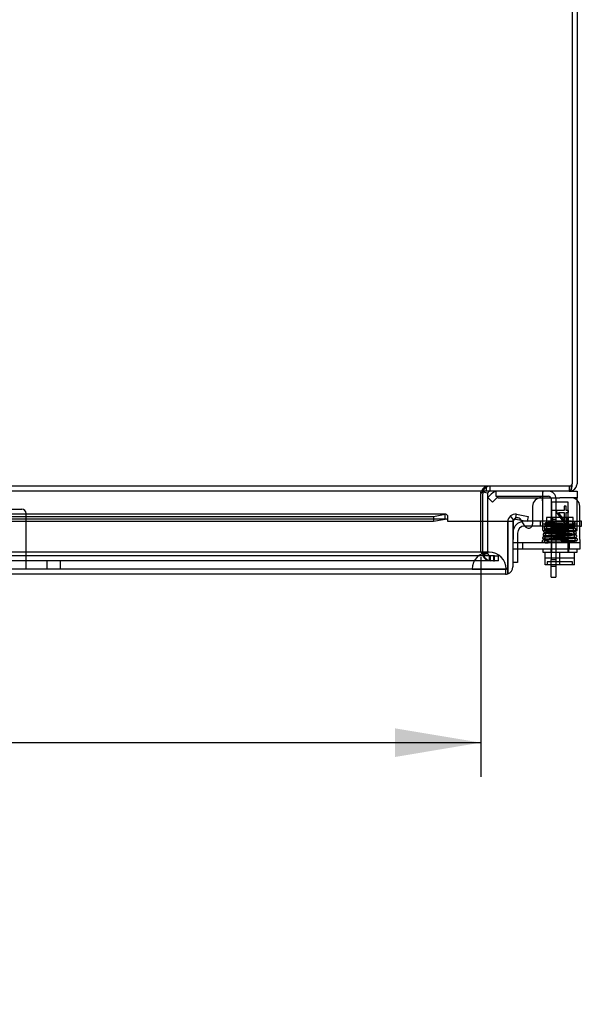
# Model space of a CAD drawing. Header units: inches. Extents: x 1 to 240, y -1 to 159.
# Tile 44 of 63: x 74 to 82, y 126 to 140. Entities that reach past the tile are written whole.
import ezdxf
from ezdxf.enums import TextEntityAlignment as Align
from ezdxf.lldxf.tags import DXFTag

# ---------------------------------------------------------------- set-up
doc = ezdxf.new("R2010")
doc.units = ezdxf.units.IN
doc.header["$MEASUREMENT"] = 0
for name, color, linetype in [('COM40153-1', 7, 'Continuous'), ('COM40153-2', 7, 'Continuous'), ('COM42667', 7, 'Continuous'), ('COM42780', 7, 'Continuous'), ('COM48588', 7, 'Continuous'), ('COM48600', 7, 'Continuous'), ('COM48614', 7, 'Continuous'), ('COM70220', 7, 'Continuous'), ('Default', 7, 'Continuous'), ('PKT99', 7, 'Continuous'), ('SCC19011', 7, 'Continuous'), ('SPR20265', 7, 'Continuous'), ('WAF25035', 7, 'Continuous')]:
    doc.layers.add(name, color=color, linetype=linetype)
doc.styles.add('SEACAD_Times_New_Roman', font='times.ttf')
tags = doc.linetypes.add('HIDDEN2', pattern=[0.1875, 0.125, -0.0625]).pattern_tags.tags
tags[6:7] = [DXFTag(74, 4), DXFTag(75, 0), DXFTag(340, '0'), DXFTag(46, 0.0), DXFTag(50, 0.0), DXFTag(44, 0.0), DXFTag(45, 0.0)]
tags[4:5] = [DXFTag(74, 4), DXFTag(75, 0), DXFTag(340, '0'), DXFTag(46, 0.0), DXFTag(50, 0.0), DXFTag(44, 0.0), DXFTag(45, 0.0)]
doc.dimstyles.new('HAMMOND_(STH_-_240x160)', dxfattribs={"dimtxt": 1, "dimasz": 1.25, "dimexe": 0.5, "dimexo": 0.5, "dimgap": 0.25, "dimtad": 0, "dimtih": 1, "dimtoh": 1, "dimlfac": 0.125, "dimzin": 0, "dimdsep": 46, "dimtxsty": 'SEACAD_Times_New_Roman', "dimblk1": '_SE_FILLED', "dimblk2": '_SE_FILLED', "dimsah": 1, "dimcen": 0.5, "dimadec": 0, "dimazin": 0, "dimtfac": 0.8, "dimtofl": 0, "dimtmove": 0, "dimatfit": 3, "dimfxl": 1, "dimtolj": 1, "dimtzin": 0, "dimarcsym": 0})

# ---------------------------------------------------------------- blocks, each defined once
blk = doc.blocks.new('SE7')
at = {"layer": 'COM40153-1', "color": 7, "linetype": 'Continuous'}
for p, q in [((80.887, 133.411), (80.887, 133.407)), ((81.69, 132.161), (81.69, 132.34)), ((81.762, 132.34), (81.762, 132.161)), ((81.69, 132.161), (81.762, 132.161))]:
    blk.add_line(p, q, dxfattribs=at)
at = {"layer": 'COM40153-1', "color": 7, "linetype": 'HIDDEN2'}
for p, q in [((80.887, 133.407), (80.887, 133.339)), ((80.887, 133.339), (81.654, 133.339)), ((81.69, 133.303), (81.69, 132.415)), ((81.762, 133.303), (81.762, 132.415)), ((81.762, 133.13), (81.69, 133.13)), ((81.69, 133.005), (81.762, 133.005)), ((81.69, 132.415), (81.762, 132.415)), ((81.69, 132.34), (81.69, 132.415)), ((81.762, 132.415), (81.762, 132.34)), ((81.69, 132.318), (81.762, 132.318))]:
    blk.add_line(p, q, dxfattribs=at)
for radius in [0.108, 0.036]:
    blk.add_arc((81.654, 133.303), radius, 0, 90, dxfattribs=at)
at = {"layer": 'COM40153-2', "color": 7, "linetype": 'Continuous'}
for p, q in [((81.421, 132.974), (81.307, 132.974)), ((81.415, 132.904), (81.308, 132.904)), ((82.132, 132.974), (82.108, 132.974)), ((82.108, 132.904), (82.132, 132.904)), ((82.132, 132.904), (82.132, 132.974)), ((81.202, 132.566), (81.202, 132.374)), ((81.202, 132.374), (81.132, 132.374))]:
    blk.add_line(p, q, dxfattribs=at)
at = {"layer": 'COM40153-2', "color": 7, "linetype": 'HIDDEN2'}
for p, q in [((81.308, 132.904), (81.307, 132.904)), ((81.655, 132.904), (81.415, 132.904)), ((81.655, 132.974), (81.421, 132.974)), ((81.538, 132.904), (81.538, 132.974)), ((81.655, 132.904), (81.655, 132.974)), ((81.989, 132.974), (81.655, 132.974)), ((81.655, 132.904), (81.989, 132.904)), ((81.913, 132.904), (81.913, 132.974)), ((81.989, 132.974), (82.102, 132.974)), ((82.102, 132.904), (81.989, 132.904)), ((82.108, 132.974), (82.102, 132.974)), ((82.102, 132.904), (82.108, 132.904)), ((81.202, 132.799), (81.202, 132.566))]:
    blk.add_line(p, q, dxfattribs=at)
at = {"layer": 'COM40153-2', "color": 7, "linetype": 'Continuous'}
for start, end in [(164.9532, 180), (90, 103.4198)]:
    blk.add_arc((81.307, 132.799), 0.175, start, end, dxfattribs=at)
at = {"layer": 'COM40153-2', "color": 7, "linetype": 'HIDDEN2'}
for radius, start, end in [(0.175, 103.4198, 164.9532), (0.105, 90, 180)]:
    blk.add_arc((81.307, 132.799), radius, start, end, dxfattribs=at)
at = {"layer": 'COM42667', "color": 7, "linetype": 'Continuous'}
for p, q in [((81.421, 133.191), (81.421, 132.932)), ((82.108, 132.709), (82.108, 133.191)), ((81.311, 132.899), (81.253, 132.99)), ((81.138, 132.964), (81.138, 132.709)), ((81.138, 132.566), (81.138, 132.709)), ((82.108, 132.709), (82.108, 132.566)), ((82.108, 132.566), (81.138, 132.566))]:
    blk.add_line(p, q, dxfattribs=at)
at = {"layer": 'COM42667', "color": 7, "linetype": 'HIDDEN2'}
for p, q in [((81.88, 133.131), (81.771, 133.131)), ((81.771, 133.131), (81.771, 133.103)), ((81.911, 133.191), (81.88, 133.191)), ((81.88, 133.191), (81.88, 133.131)), ((81.911, 133.131), (81.911, 133.191)), ((81.944, 133.131), (81.911, 133.131)), ((81.944, 133.103), (81.944, 133.131)), ((81.253, 132.99), (81.248, 132.997)), ((81.771, 133.103), (81.886, 132.941)), ((81.88, 132.991), (81.801, 133.103)), ((81.801, 133.103), (81.88, 133.103)), ((81.88, 133.103), (81.88, 132.991)), ((81.911, 132.941), (81.911, 133.103)), ((81.911, 133.103), (81.944, 133.103)), ((81.886, 132.941), (81.911, 132.941)), ((82.108, 132.661), (81.138, 132.661)), ((81.272, 132.661), (81.272, 132.566)), ((81.959, 132.566), (81.959, 132.661))]:
    blk.add_line(p, q, dxfattribs=at)
at = {"layer": 'COM42667', "color": 7, "linetype": 'Continuous'}
for centre, radius, start, end in [((81.546, 133.191), 0.125, 90, 180), ((81.983, 133.191), 0.125, 0, 90), ((81.198, 132.964), 0.06, 148.6816, 180), ((81.361, 132.932), 0.06, 212.8455, 0)]:
    blk.add_arc(centre, radius, start, end, dxfattribs=at)
at = {"layer": 'COM42667', "color": 7, "linetype": 'HIDDEN2'}
blk.add_arc((81.198, 132.964), 0.06, 32.8455, 148.6816, dxfattribs=at)
at = {"layer": 'COM42780', "color": 7, "linetype": 'Continuous'}
for p, q in [((80.769, 133.319), (80.819, 133.369)), ((80.769, 133.319), (80.836, 133.252)), ((80.836, 133.252), (80.886, 133.302)), ((80.92, 133.316), (81.819, 133.316)), ((82.069, 133.316), (81.819, 133.316)), ((81.963, 133.411), (82.069, 133.411)), ((82.069, 133.411), (82.069, 133.316)), ((82.069, 133.282), (82.069, 133.316))]:
    blk.add_line(p, q, dxfattribs=at)
at = {"layer": 'COM42780', "color": 7, "linetype": 'HIDDEN2'}
for p, q in [((80.954, 133.317), (80.954, 133.316)), ((80.954, 133.317), (81.014, 133.317)), ((81.014, 133.317), (81.014, 133.316)), ((81.014, 133.317), (81.042, 133.317)), ((81.042, 133.317), (81.042, 133.316)), ((81.042, 133.317), (81.204, 133.317)), ((81.155, 133.317), (81.155, 133.316)), ((81.204, 133.317), (81.204, 133.316)), ((81.569, 132.926), (81.569, 133.396)), ((82.069, 133.269), (82.069, 133.282)), ((82.069, 132.98), (82.069, 133.269)), ((82.014, 133.029), (81.624, 133.029)), ((81.624, 133.029), (81.624, 132.934)), ((81.694, 132.839), (81.694, 133.029)), ((81.712, 133.029), (81.712, 132.839)), ((81.925, 132.839), (81.925, 133.029)), ((81.944, 132.839), (81.944, 133.029)), ((82.014, 132.934), (82.014, 133.029)), ((81.569, 132.926), (81.568, 132.98)), ((81.569, 132.934), (82.069, 132.934)), ((81.569, 132.839), (81.569, 132.926)), ((82.069, 132.839), (82.069, 132.98)), ((81.569, 132.839), (82.069, 132.839))]:
    blk.add_line(p, q, dxfattribs=at)
at = {"layer": 'COM42780', "color": 7, "linetype": 'Continuous'}
for radius in [0.143, 0.048]:
    blk.add_arc((80.92, 133.268), radius, 90, 135, dxfattribs=at)
at = {"layer": 'COM42780', "color": 7, "linetype": 'HIDDEN2'}
blk.add_ellipse((81.319, 132.311), major_axis=(0, 14.322), ratio=0.017455, start_param=-1.524085, end_param=-1.503851, dxfattribs=at)
for points, knots in [([(81.56, 133.411), (81.563, 133.411), (81.565, 133.41), (81.568, 133.405), (81.569, 133.401), (81.569, 133.396)], [0, 0, 0, 0, 0.5, 0.5, 1, 1, 1, 1]), ([(81.568, 133.269), (81.568, 133.275), (81.568, 133.282), (81.568, 133.293), (81.567, 133.298), (81.566, 133.307), (81.565, 133.311), (81.563, 133.315), (81.562, 133.316), (81.56, 133.316)], [0, 0, 0, 0, 0.25, 0.25, 0.5, 0.5, 0.75, 0.75, 1, 1, 1, 1])]:
    blk.add_open_spline(points, degree=3, knots=knots, dxfattribs=at)
at = {"layer": 'COM48588', "color": 7, "linetype": 'Continuous'}
for p, q in [((81.997, 149.303), (81.997, 133.519)), ((81.997, 133.504), (81.997, 133.519)), ((81.955, 133.411), (71.14, 133.411)), ((80.667, 133.383), (80.667, 133.375)), ((80.667, 132.968), (80.667, 133.375)), ((81.955, 133.411), (81.966, 133.413))]:
    blk.add_line(p, q, dxfattribs=at)
at = {"layer": 'COM48588', "color": 7, "linetype": 'HIDDEN2'}
for p, q in [((81.955, 133.483), (58.183, 133.483)), ((80.749, 133.411), (80.749, 133.483)), ((81.955, 133.483), (81.966, 133.484)), ((81.955, 133.483), (81.955, 133.411)), ((80.667, 133.383), (80.667, 133.397)), ((80.667, 132.523), (80.667, 132.968)), ((80.852, 132.47), (59.286, 132.47)), ((80.686, 132.506), (80.667, 132.523)), ((80.789, 132.47), (80.789, 132.398)), ((80.852, 132.47), (80.852, 132.398)), ((80.867, 132.47), (80.852, 132.47)), ((80.867, 132.398), (80.867, 132.47)), ((80.852, 132.398), (59.286, 132.398)), ((80.852, 132.398), (80.867, 132.398))]:
    blk.add_line(p, q, dxfattribs=at)
at = {"layer": 'COM48588', "color": 7, "linetype": 'Continuous'}
blk.add_arc((80.759, 133.25), 0.161, 93.5149, 124.8526, dxfattribs=at)
at = {"layer": 'COM48588', "color": 7, "linetype": 'HIDDEN2'}
blk.add_arc((80.806, 132.686), 0.216, 236.116, 265.4909, dxfattribs=at)
for points in [[(80.749, 133.483), (80.742, 133.483), (80.735, 133.481), (80.721, 133.473), (80.715, 133.467), (80.701, 133.451), (80.694, 133.442), (80.68, 133.421), (80.673, 133.409), (80.667, 133.397)], [(80.789, 132.398), (80.781, 132.398), (80.772, 132.401), (80.755, 132.412), (80.746, 132.42), (80.729, 132.44), (80.72, 132.452), (80.703, 132.478), (80.695, 132.492), (80.686, 132.506)]]:
    blk.add_open_spline(points, degree=3, knots=[0, 0, 0, 0, 0.25, 0.25, 0.5, 0.5, 0.75, 0.75, 1, 1, 1, 1], dxfattribs=at)
at = {"layer": 'COM48588', "color": 7, "linetype": 'Continuous'}
blk.add_open_spline([(81.966, 133.413), (81.967, 133.414), (81.969, 133.414), (81.972, 133.416), (81.975, 133.418), (81.978, 133.421), (81.98, 133.424), (81.983, 133.427), (81.985, 133.431), (81.987, 133.436), (81.989, 133.443), (81.992, 133.453), (81.995, 133.467), (81.996, 133.48), (81.997, 133.492), (81.997, 133.5), (81.997, 133.504)], degree=3, knots=[0, 0, 0, 0, 0.048137, 0.097445, 0.147884, 0.199412, 0.251983, 0.305542, 0.36003, 0.415381, 0.47153, 0.600293, 0.731869, 0.82077, 0.910242, 1, 1, 1, 1], dxfattribs=at)
at = {"layer": 'COM48600', "color": 7, "linetype": 'HIDDEN2'}
for p, q in [((80.156, 133.004), (59.919, 133.004)), ((81.024, 132.273), (59.052, 132.273)), ((81.024, 132.273), (81.024, 132.201))]:
    blk.add_line(p, q, dxfattribs=at)
at = {"layer": 'COM48600', "color": 7, "linetype": 'Continuous'}
for p, q in [((80.156, 133.076), (70.657, 133.076)), ((70.657, 133.045), (79.976, 133.045)), ((79.976, 133.045), (80.149, 133.075)), ((79.976, 133.045), (79.976, 132.974)), ((79.976, 132.974), (80.149, 133.004)), ((80.149, 133.004), (80.149, 133.075)), ((80.185, 132.996), (80.185, 133.051)), ((80.185, 132.968), (80.185, 132.996)), ((81.144, 132.996), (81.098, 133.051)), ((81.174, 133.004), (81.186, 133.075)), ((81.174, 133.004), (81.344, 132.974)), ((81.186, 133.075), (81.356, 133.045)), ((81.356, 133.045), (81.344, 132.974)), ((70.657, 132.974), (79.976, 132.974)), ((81.06, 132.968), (80.185, 132.968)), ((81.06, 132.309), (81.06, 132.968)), ((81.132, 132.968), (81.06, 132.968)), ((81.06, 132.968), (81.06, 132.309)), ((81.132, 132.968), (81.132, 132.309)), ((81.06, 132.309), (81.06, 132.207)), ((81.06, 132.207), (81.06, 132.309)), ((81.024, 132.201), (59.052, 132.201))]:
    blk.add_line(p, q, dxfattribs=at)
for centre, radius, start, end in [((80.156, 132.951), 0.0534, 57.5781, 97.3735), ((81.168, 132.968), 0.108, 130, 180), ((81.168, 132.968), 0.108, 80.0001, 129.9999), ((81.168, 132.968), 0.036, 130, 180), ((81.168, 132.968), 0.036, 80, 130), ((81.024, 132.309), 0.108, 289.4712, 0), ((81.024, 132.309), 0.108, 270, 289.4712)]:
    blk.add_arc(centre, radius, start, end, dxfattribs=at)
at = {"layer": 'COM48600', "color": 7, "linetype": 'HIDDEN2'}
for centre, radius, start, end in [((80.156, 132.951), 0.0534, 89.7664, 97.3735), ((81.024, 132.309), 0.036, 270, 0)]:
    blk.add_arc(centre, radius, start, end, dxfattribs=at)
blk.add_ellipse((81.024, 132.309), major_axis=(0, 0.036), ratio=0.997813, start_param=3.141593, end_param=4.712389, dxfattribs=at)
at = {"layer": 'COM48600', "color": 7, "linetype": 'Continuous'}
blk.add_ellipse((81.024, 132.309), major_axis=(0, 0.108), ratio=0.997813, start_param=3.141593, end_param=3.48143, dxfattribs=at)
blk.add_open_spline([(80.185, 133.051), (80.179, 133.061), (80.173, 133.069), (80.161, 133.077), (80.155, 133.077), (80.149, 133.075)], degree=3, knots=[0, 0, 0, 0, 0.5, 0.5, 1, 1, 1, 1], dxfattribs=at)
at = {"layer": 'COM48614', "color": 7, "linetype": 'Continuous'}
for p, q in [((82.069, 149.339), (82.069, 133.519)), ((80.694, 132.968), (80.694, 133.375)), ((80.766, 133.383), (80.696, 133.398)), ((80.766, 133.375), (80.766, 132.968)), ((81.961, 133.411), (81.955, 133.411)), ((81.981, 133.413), (81.961, 133.411))]:
    blk.add_line(p, q, dxfattribs=at)
at = {"layer": 'COM48614', "color": 7, "linetype": 'HIDDEN2'}
for p, q in [((80.802, 133.411), (80.802, 133.483)), ((81.955, 133.483), (81.961, 133.483)), ((81.967, 133.484), (81.961, 133.483)), ((81.961, 133.483), (81.961, 133.411)), ((80.694, 132.508), (80.694, 132.968)), ((80.766, 132.968), (80.766, 132.508)), ((80.694, 132.506), (80.694, 132.508)), ((80.694, 132.508), (80.766, 132.508)), ((80.766, 132.506), (80.694, 132.506)), ((80.766, 132.508), (80.766, 132.506)), ((80.802, 132.47), (80.802, 132.398)), ((80.867, 132.47), (80.869, 132.47)), ((80.869, 132.47), (80.924, 132.47)), ((80.924, 132.398), (80.924, 132.47)), ((80.869, 132.398), (80.867, 132.398)), ((80.924, 132.398), (80.869, 132.398))]:
    blk.add_line(p, q, dxfattribs=at)
for centre, radius, start, end in [((80.802, 133.375), 0.108, 90, 160.2374), ((81.961, 133.519), 0.036, 280.7852, 334.3056), ((81.961, 133.519), 0.036, 352.0879, 0), ((80.802, 132.506), 0.108, 180, 270), ((80.802, 132.506), 0.036, 180, 270)]:
    blk.add_arc(centre, radius, start, end, dxfattribs=at)
at = {"layer": 'COM48614', "color": 7, "linetype": 'Continuous'}
for centre, radius, start, end in [((81.961, 133.519), 0.108, 280.7852, 352.0879), ((81.961, 133.519), 0.036, 334.3056, 352.0879), ((81.961, 133.519), 0.108, 352.0879, 0), ((80.802, 133.375), 0.108, 168.1319, 180), ((80.802, 133.375), 0.108, 160.2374, 168.1319), ((80.802, 133.375), 0.036, 90.0001, 168.1318), ((80.802, 133.375), 0.036, 168.1319, 180)]:
    blk.add_arc(centre, radius, start, end, dxfattribs=at)
at = {"layer": 'COM70220', "color": 7, "linetype": 'HIDDEN2'}
for p, q in [((80.538, 132.523), (59.6, 132.523)), ((80.788, 132.523), (80.538, 132.523)), ((80.538, 132.277), (59.6, 132.277)), ((80.538, 132.275), (59.6, 132.275)), ((80.538, 132.274), (59.6, 132.274)), ((80.788, 132.277), (80.538, 132.277)), ((81.037, 132.275), (80.538, 132.275)), ((81.037, 132.274), (80.538, 132.274)), ((80.539, 132.275), (80.788, 132.277)), ((80.539, 132.274), (80.539, 132.275)), ((80.788, 132.277), (81.037, 132.275)), ((81.038, 132.273), (81.024, 132.273)), ((81.037, 132.275), (81.037, 132.274))]:
    blk.add_line(p, q, dxfattribs=at)
blk.add_arc((80.788, 132.273), 0.25, 0, 180, dxfattribs=at)
at = {"layer": 'PKT99', "color": 7, "linetype": 'HIDDEN2'}
for p, q in [((64.596, 133.148), (73.976, 133.148)), ((74.036, 132.398), (74.036, 133.088)), ((74.036, 132.273), (74.036, 132.398)), ((74.344, 132.273), (74.344, 132.398)), ((74.536, 132.398), (74.536, 132.273))]:
    blk.add_line(p, q, dxfattribs=at)
blk.add_arc((73.976, 133.088), 0.06, 0, 90, dxfattribs=at)
at = {"layer": 'SCC19011', "color": 7, "linetype": 'HIDDEN2'}
for p, q in [((81.941, 133.253), (81.697, 133.253)), ((81.697, 133.253), (81.697, 132.521)), ((81.941, 132.521), (81.941, 133.253)), ((82.034, 132.435), (81.604, 132.435)), ((81.634, 132.38), (81.634, 132.35)), ((82.003, 132.38), (81.634, 132.38)), ((82.003, 132.35), (82.003, 132.38))]:
    blk.add_line(p, q, dxfattribs=at)
at = {"layer": 'SCC19011', "color": 7, "linetype": 'Continuous'}
for p, q in [((81.604, 132.34), (81.604, 132.521)), ((81.819, 132.34), (81.819, 132.521)), ((82.034, 132.34), (82.034, 132.521)), ((81.819, 132.34), (81.604, 132.34)), ((82.034, 132.34), (81.819, 132.34))]:
    blk.add_line(p, q, dxfattribs=at)
at = {"layer": 'SCC19011', "color": 7, "linetype": 'HIDDEN2'}
for points in [[(81.634, 132.35), (81.634, 132.347), (81.633, 132.345), (81.629, 132.341), (81.627, 132.34), (81.624, 132.34)], [(82.013, 132.34), (82.011, 132.34), (82.008, 132.341), (82.004, 132.345), (82.003, 132.347), (82.003, 132.35)]]:
    blk.add_open_spline(points, degree=3, knots=[0, 0, 0, 0, 0.5, 0.5, 1, 1, 1, 1], dxfattribs=at)
at = {"layer": 'SPR20265', "color": 7, "linetype": 'HIDDEN2'}
blk.add_circle((82.019, 132.956), 0.0175, dxfattribs=at)
blk.add_ellipse((81.646, 132.675), major_axis=(0, -0.0175), ratio=0.707107, dxfattribs=at)
for points, knots in [([(82.031, 132.872), (82.026, 132.871), (82.017, 132.87), (81.981, 132.867), (81.937, 132.865), (81.887, 132.863), (81.837, 132.861), (81.777, 132.859), (81.713, 132.857), (81.658, 132.854), (81.621, 132.852), (81.603, 132.85), (81.593, 132.848), (81.585, 132.843), (81.582, 132.835), (81.581, 132.829), (81.583, 132.822), (81.588, 132.816), (81.594, 132.813), (81.607, 132.811), (81.635, 132.809), (81.675, 132.806), (81.719, 132.805), (81.774, 132.802), (81.838, 132.8), (81.907, 132.798), (81.971, 132.795), (82.023, 132.792), (82.034, 132.79), (82.04, 132.789)], [0, 0, 0, 0, 0.049068, 0.095315, 0.138712, 0.179209, 0.216805, 0.251463, 0.311593, 0.361349, 0.405274, 0.443911, 0.460965, 0.476355, 0.483666, 0.490023, 0.499156, 0.505578, 0.516093, 0.551582, 0.606034, 0.63996, 0.678268, 0.720962, 0.768003, 0.81943, 0.875228, 0.935415, 1, 1, 1, 1]), ([(81.609, 132.899), (81.605, 132.899), (81.6, 132.898), (81.593, 132.892), (81.589, 132.885), (81.589, 132.878), (81.592, 132.871), (81.596, 132.866), (81.602, 132.863), (81.605, 132.863), (81.607, 132.863)], [0, 0, 0, 0, 0.159811, 0.317961, 0.462729, 0.589122, 0.709493, 0.821101, 0.918775, 1, 1, 1, 1]), ([(81.615, 132.948), (81.614, 132.948), (81.613, 132.948), (81.61, 132.947), (81.607, 132.946), (81.605, 132.945), (81.602, 132.942), (81.6, 132.94), (81.599, 132.937), (81.598, 132.932), (81.598, 132.926), (81.602, 132.919), (81.611, 132.913), (81.617, 132.912), (81.621, 132.911)], [0, 0, 0, 0, 0.03766, 0.074985, 0.113343, 0.153894, 0.197472, 0.244568, 0.295414, 0.35009, 0.473116, 0.626338, 0.805115, 1, 1, 1, 1]), ([(81.616, 132.912), (81.622, 132.911), (81.632, 132.91), (81.667, 132.907), (81.71, 132.905), (81.757, 132.903), (81.804, 132.901), (81.86, 132.899), (81.919, 132.897), (81.971, 132.894), (82.002, 132.892), (82.013, 132.892), (82.016, 132.891), (82.013, 132.894), (82.011, 132.897), (82.009, 132.902), (82.009, 132.908), (82.01, 132.913), (82.013, 132.917), (82.015, 132.919), (82.017, 132.921), (82.009, 132.919), (81.983, 132.918), (81.945, 132.916), (81.903, 132.914), (81.85, 132.912), (81.79, 132.91), (81.725, 132.907), (81.666, 132.905), (81.619, 132.902), (81.61, 132.9), (81.605, 132.899)], [0, 0, 0, 0, 0.048984, 0.095137, 0.138456, 0.178909, 0.216515, 0.251261, 0.311845, 0.361996, 0.406026, 0.44434, 0.460911, 0.467998, 0.474468, 0.480525, 0.485886, 0.49386, 0.496611, 0.500042, 0.510275, 0.545976, 0.601603, 0.636009, 0.674757, 0.717892, 0.765409, 0.81736, 0.873758, 0.934631, 1, 1, 1, 1]), ([(81.607, 132.898), (81.609, 132.898), (81.611, 132.898), (81.615, 132.896), (81.618, 132.894), (81.622, 132.89), (81.625, 132.884), (81.625, 132.878), (81.622, 132.871), (81.618, 132.867), (81.613, 132.864), (81.61, 132.864), (81.609, 132.864)], [0, 0, 0, 0, 0.067072, 0.136537, 0.206748, 0.275983, 0.405419, 0.522779, 0.643733, 0.765986, 0.885184, 1, 1, 1, 1]), ([(81.609, 132.864), (81.611, 132.865), (81.617, 132.866), (81.646, 132.868), (81.685, 132.87), (81.73, 132.872), (81.777, 132.874), (81.834, 132.876), (81.896, 132.879), (81.953, 132.881), (81.993, 132.883), (82.017, 132.886), (82.035, 132.888), (82.045, 132.903), (82.043, 132.915), (82.032, 132.924), (82.022, 132.925), (81.999, 132.927), (81.967, 132.929), (81.93, 132.931), (81.882, 132.933), (81.823, 132.936), (81.759, 132.938), (81.695, 132.941), (81.652, 132.943), (81.628, 132.945), (81.622, 132.946), (81.619, 132.947)], [0, 0, 0, 0, 0.049782, 0.09663, 0.140505, 0.181434, 0.219402, 0.254398, 0.315245, 0.365416, 0.409533, 0.448284, 0.484702, 0.504781, 0.519147, 0.536839, 0.568759, 0.617508, 0.649039, 0.68532, 0.726274, 0.771867, 0.822063, 0.876779, 0.936017, 0.967447, 1, 1, 1, 1]), ([(82.032, 132.875), (82.032, 132.875), (82.026, 132.876), (82.002, 132.878), (81.952, 132.881), (81.901, 132.883), (81.858, 132.884), (81.814, 132.886), (81.768, 132.888), (81.725, 132.889), (81.685, 132.891), (81.651, 132.893), (81.626, 132.895), (81.611, 132.897), (81.61, 132.898), (81.609, 132.898)], [0.1049658, 0.1049658, 0.1049658, 0.1049658, 0.1088544, 0.2222673, 0.34026, 0.4012266, 0.4633374, 0.5265751, 0.5909137, 0.6563614, 0.7229343, 0.7905764, 0.8592997, 0.9291279, 1, 1, 1, 1]), ([(82.043, 132.824), (82.039, 132.825), (82.032, 132.826), (81.999, 132.828), (81.958, 132.83), (81.91, 132.832), (81.861, 132.834), (81.801, 132.836), (81.736, 132.839), (81.676, 132.841), (81.637, 132.843), (81.619, 132.845), (81.61, 132.845), (81.613, 132.844), (81.618, 132.834), (81.616, 132.824), (81.612, 132.818), (81.609, 132.816), (81.615, 132.817), (81.637, 132.818), (81.672, 132.82), (81.712, 132.822), (81.763, 132.824), (81.825, 132.826), (81.892, 132.829), (81.958, 132.831), (82.002, 132.834), (82.026, 132.836), (82.031, 132.837), (82.034, 132.837)], [0, 0, 0, 0, 0.049831, 0.096705, 0.140608, 0.181586, 0.219657, 0.254821, 0.316269, 0.367054, 0.411618, 0.450688, 0.468179, 0.484895, 0.501628, 0.513746, 0.520752, 0.530349, 0.562469, 0.612765, 0.644956, 0.681812, 0.723299, 0.769411, 0.820148, 0.875443, 0.935318, 0.96709, 1, 1, 1, 1]), ([(81.999, 132.964), (81.997, 132.966), (81.992, 132.969), (81.971, 132.967), (81.931, 132.966), (81.873, 132.963), (81.81, 132.96), (81.754, 132.958), (81.708, 132.956), (81.665, 132.954), (81.631, 132.952), (81.613, 132.949), (81.611, 132.948), (81.612, 132.948)], [0.0809977, 0.0809977, 0.0809977, 0.0809977, 0.1311889, 0.2024612, 0.2819278, 0.3765527, 0.4921933, 0.5600215, 0.6344076, 0.7154739, 0.8033669, 0.8981337, 0.9583746, 0.9583746, 0.9583746, 0.9583746]), ([(81.621, 132.946), (81.621, 132.946), (81.623, 132.946), (81.627, 132.944), (81.631, 132.94), (81.633, 132.934), (81.633, 132.928), (81.631, 132.923), (81.629, 132.92), (81.626, 132.917), (81.623, 132.915), (81.619, 132.913), (81.617, 132.913), (81.615, 132.913)], [0, 0, 0, 0, 0.162855, 0.308329, 0.439048, 0.555518, 0.659163, 0.712922, 0.769029, 0.82693, 0.885551, 0.943608, 1, 1, 1, 1]), ([(81.616, 132.861), (81.623, 132.86), (81.651, 132.858), (81.704, 132.855), (81.757, 132.853), (81.8, 132.851), (81.845, 132.85), (81.889, 132.848), (81.931, 132.846), (81.969, 132.845), (81.999, 132.843), (82.021, 132.841), (82.028, 132.84), (82.03, 132.839)], [0.1068867, 0.1068867, 0.1068867, 0.1068867, 0.2188493, 0.3358957, 0.3966045, 0.4585844, 0.5218472, 0.5863917, 0.6521763, 0.719229, 0.7875614, 0.857116, 0.9279243, 0.9279243, 0.9279243, 0.9279243]), ([(81.62, 132.914), (81.619, 132.914), (81.62, 132.915), (81.637, 132.917), (81.671, 132.919), (81.714, 132.922), (81.76, 132.923), (81.817, 132.926), (81.88, 132.928), (81.937, 132.931), (81.979, 132.933), (82.007, 132.936), (82.032, 132.945), (82.035, 132.953), (82.036, 132.958)], [0.0490683, 0.0490683, 0.0490683, 0.0490683, 0.0990796, 0.1918961, 0.2784432, 0.3585509, 0.432178, 0.4992835, 0.6130609, 0.7062239, 0.7838725, 0.8582405, 0.9191557, 1, 1, 1, 1]), ([(82.034, 132.838), (82.033, 132.838), (82.032, 132.838), (82.029, 132.839), (82.026, 132.84), (82.024, 132.841), (82.021, 132.844), (82.018, 132.847), (82.016, 132.852), (82.016, 132.859), (82.019, 132.866), (82.024, 132.871), (82.028, 132.872), (82.03, 132.872)], [0, 0, 0, 0, 0.038509, 0.078114, 0.119898, 0.164481, 0.21204, 0.262415, 0.369764, 0.488173, 0.633368, 0.805352, 1, 1, 1, 1]), ([(82.03, 132.837), (82.033, 132.837), (82.039, 132.838), (82.046, 132.843), (82.051, 132.85), (82.051, 132.856), (82.051, 132.86), (82.05, 132.864), (82.048, 132.867), (82.045, 132.869), (82.043, 132.871), (82.04, 132.872), (82.037, 132.873), (82.035, 132.873), (82.034, 132.873)], [0, 0, 0, 0, 0.179696, 0.347726, 0.496425, 0.619744, 0.675627, 0.729219, 0.780424, 0.829098, 0.875163, 0.918716, 0.960114, 1, 1, 1, 1]), ([(82.056, 132.723), (82.051, 132.722), (82.041, 132.72), (81.988, 132.717), (81.923, 132.714), (81.853, 132.712), (81.788, 132.71), (81.717, 132.707), (81.65, 132.705), (81.598, 132.701), (81.579, 132.702), (81.562, 132.692), (81.558, 132.683), (81.558, 132.675), (81.573, 132.666), (81.606, 132.66), (81.63, 132.658), (81.646, 132.657)], [0, 0, 0, 0, 0.097208, 0.187297, 0.27007, 0.34551, 0.413492, 0.473951, 0.574504, 0.65979, 0.730517, 0.758347, 0.776594, 0.80387, 0.885366, 0.938929, 1, 1, 1, 1]), ([(81.587, 132.75), (81.584, 132.749), (81.578, 132.748), (81.57, 132.743), (81.567, 132.735), (81.566, 132.728), (81.568, 132.723), (81.571, 132.719), (81.573, 132.717), (81.576, 132.715), (81.578, 132.714), (81.581, 132.714), (81.583, 132.714), (81.584, 132.713)], [0, 0, 0, 0, 0.188415, 0.363228, 0.51473, 0.638547, 0.747394, 0.797104, 0.843325, 0.886161, 0.926011, 0.96361, 1, 1, 1, 1]), ([(81.591, 132.798), (81.59, 132.798), (81.587, 132.798), (81.583, 132.796), (81.58, 132.794), (81.577, 132.791), (81.575, 132.788), (81.574, 132.783), (81.574, 132.777), (81.577, 132.77), (81.582, 132.765), (81.588, 132.763), (81.592, 132.762), (81.594, 132.762)], [0, 0, 0, 0, 0.057064, 0.117028, 0.178564, 0.240253, 0.300887, 0.359706, 0.473677, 0.597633, 0.728878, 0.863282, 1, 1, 1, 1]), ([(81.591, 132.763), (81.595, 132.762), (81.603, 132.76), (81.638, 132.758), (81.683, 132.756), (81.733, 132.754), (81.785, 132.752), (81.847, 132.75), (81.915, 132.747), (81.976, 132.745), (82.015, 132.743), (82.032, 132.742), (82.039, 132.741), (82.035, 132.744), (82.031, 132.755), (82.034, 132.764), (82.038, 132.769), (82.04, 132.77), (82.032, 132.77), (82.006, 132.768), (81.967, 132.766), (81.923, 132.764), (81.867, 132.762), (81.801, 132.76), (81.73, 132.758), (81.661, 132.755), (81.605, 132.752), (81.591, 132.75), (81.584, 132.749)], [0, 0, 0, 0, 0.049121, 0.095404, 0.138843, 0.179413, 0.217132, 0.251985, 0.312777, 0.363124, 0.407421, 0.446147, 0.463416, 0.479746, 0.495257, 0.505248, 0.511572, 0.521629, 0.555387, 0.607756, 0.640773, 0.678319, 0.720435, 0.767108, 0.818395, 0.87429, 0.934824, 1, 1, 1, 1]), ([(81.584, 132.748), (81.585, 132.748), (81.588, 132.748), (81.592, 132.747), (81.595, 132.744), (81.598, 132.741), (81.6, 132.738), (81.601, 132.733), (81.601, 132.728), (81.599, 132.722), (81.595, 132.717), (81.59, 132.715), (81.589, 132.715), (81.587, 132.715)], [0, 0, 0, 0, 0.057828, 0.117981, 0.179096, 0.239678, 0.298465, 0.35472, 0.462169, 0.58034, 0.709431, 0.848684, 1, 1, 1, 1]), ([(81.586, 132.714), (81.591, 132.715), (81.6, 132.717), (81.637, 132.719), (81.683, 132.721), (81.736, 132.723), (81.788, 132.725), (81.852, 132.727), (81.92, 132.729), (81.981, 132.732), (82.022, 132.734), (82.045, 132.737), (82.06, 132.738), (82.068, 132.754), (82.067, 132.763), (82.062, 132.769), (82.055, 132.773), (82.043, 132.776), (82.016, 132.778), (81.976, 132.78), (81.932, 132.782), (81.875, 132.784), (81.809, 132.786), (81.737, 132.789), (81.668, 132.791), (81.624, 132.794), (81.6, 132.796), (81.596, 132.797), (81.594, 132.797)], [0, 0, 0, 0, 0.049774, 0.09661, 0.140468, 0.181377, 0.219333, 0.254322, 0.31518, 0.365386, 0.409597, 0.448567, 0.481684, 0.496311, 0.506785, 0.51342, 0.523322, 0.557321, 0.61017, 0.643492, 0.681301, 0.723527, 0.77014, 0.821117, 0.876373, 0.935926, 0.96743, 1, 1, 1, 1]), ([(82.049, 132.726), (82.041, 132.727), (82.01, 132.729), (81.951, 132.731), (81.893, 132.733), (81.845, 132.735), (81.796, 132.737), (81.746, 132.738), (81.699, 132.74), (81.657, 132.742), (81.623, 132.743), (81.599, 132.745), (81.59, 132.746), (81.588, 132.747)], [0.1084128, 0.1084128, 0.1084128, 0.1084128, 0.2215365, 0.3394021, 0.4003549, 0.4624794, 0.5257652, 0.5901738, 0.6557101, 0.722392, 0.7901569, 0.8590149, 0.9289831, 0.9289831, 0.9289831, 0.9289831]), ([(81.588, 132.712), (81.595, 132.711), (81.621, 132.708), (81.677, 132.706), (81.733, 132.704), (81.78, 132.702), (81.83, 132.7), (81.88, 132.699), (81.929, 132.697), (81.973, 132.695), (82.01, 132.693), (82.038, 132.692), (82.055, 132.69), (82.055, 132.689), (82.055, 132.688)], [0.1068153, 0.1068153, 0.1068153, 0.1068153, 0.2186525, 0.3355665, 0.3962054, 0.4581268, 0.5213455, 0.5858589, 0.6516398, 0.7187168, 0.7871082, 0.8567634, 0.9277207, 1, 1, 1, 1]), ([(82.039, 132.823), (82.038, 132.822), (82.035, 132.821), (81.999, 132.818), (81.945, 132.816), (81.892, 132.813), (81.847, 132.812), (81.799, 132.81), (81.752, 132.808), (81.706, 132.807), (81.664, 132.805), (81.629, 132.803), (81.604, 132.801), (81.591, 132.799), (81.589, 132.798), (81.589, 132.798)], [0.0224227, 0.0224227, 0.0224227, 0.0224227, 0.1045888, 0.214741, 0.3305392, 0.3908593, 0.452622, 0.5158488, 0.5805535, 0.6467098, 0.7143518, 0.7835125, 0.8541482, 0.9262995, 0.9764299, 0.9764299, 0.9764299, 0.9764299]), ([(81.594, 132.797), (81.597, 132.797), (81.601, 132.796), (81.607, 132.791), (81.609, 132.784), (81.609, 132.778), (81.607, 132.771), (81.602, 132.766), (81.598, 132.764), (81.594, 132.763), (81.592, 132.763), (81.591, 132.763)], [0, 0, 0, 0, 0.185334, 0.353361, 0.498143, 0.618697, 0.730532, 0.833218, 0.922973, 0.962918, 1, 1, 1, 1]), ([(81.595, 132.763), (81.595, 132.764), (81.598, 132.766), (81.633, 132.768), (81.686, 132.771), (81.74, 132.773), (81.785, 132.775), (81.832, 132.776), (81.88, 132.778), (81.926, 132.78), (81.968, 132.782), (82.003, 132.783), (82.028, 132.785), (82.042, 132.787), (82.044, 132.788), (82.044, 132.789)], [0.0275669, 0.0275669, 0.0275669, 0.0275669, 0.106334, 0.2178377, 0.3346027, 0.3952184, 0.4571613, 0.5204291, 0.5849937, 0.6508676, 0.7180836, 0.7865902, 0.8564027, 0.9275566, 0.9814581, 0.9814581, 0.9814581, 0.9814581]), ([(82.039, 132.789), (82.037, 132.79), (82.033, 132.79), (82.027, 132.795), (82.024, 132.802), (82.024, 132.809), (82.027, 132.815), (82.031, 132.82), (82.037, 132.823), (82.04, 132.823), (82.042, 132.823)], [0, 0, 0, 0, 0.179106, 0.344045, 0.488033, 0.609539, 0.723855, 0.829732, 0.92237, 1, 1, 1, 1]), ([(82.042, 132.788), (82.044, 132.788), (82.046, 132.788), (82.05, 132.79), (82.054, 132.792), (82.056, 132.795), (82.058, 132.799), (82.06, 132.804), (82.059, 132.81), (82.057, 132.816), (82.052, 132.821), (82.045, 132.824), (82.042, 132.824), (82.039, 132.824)], [0, 0, 0, 0, 0.058448, 0.119991, 0.183216, 0.246619, 0.308903, 0.369213, 0.48528, 0.60971, 0.739485, 0.870031, 1, 1, 1, 1]), ([(82.058, 132.688), (82.056, 132.689), (82.054, 132.689), (82.05, 132.69), (82.046, 132.692), (82.043, 132.695), (82.041, 132.699), (82.04, 132.703), (82.04, 132.709), (82.042, 132.715), (82.047, 132.72), (82.052, 132.722), (82.054, 132.722), (82.056, 132.722)], [0, 0, 0, 0, 0.063603, 0.12996, 0.197413, 0.264238, 0.328963, 0.390606, 0.506022, 0.626998, 0.751605, 0.876153, 1, 1, 1, 1]), ([(82.056, 132.687), (82.059, 132.688), (82.064, 132.689), (82.072, 132.694), (82.075, 132.702), (82.075, 132.709), (82.073, 132.715), (82.068, 132.72), (82.063, 132.723), (82.059, 132.723), (82.058, 132.723)], [0, 0, 0, 0, 0.167201, 0.329893, 0.476988, 0.603506, 0.721843, 0.829916, 0.923204, 1, 1, 1, 1]), ([(81.646, 132.692), (81.634, 132.693), (81.615, 132.693), (81.596, 132.694), (81.591, 132.692), (81.593, 132.687), (81.594, 132.679), (81.592, 132.673), (81.589, 132.669), (81.587, 132.667), (81.585, 132.665), (81.598, 132.667), (81.627, 132.669), (81.667, 132.671), (81.724, 132.673), (81.798, 132.675), (81.883, 132.678), (81.952, 132.68), (82, 132.683), (82.03, 132.684), (82.052, 132.686), (82.056, 132.687), (82.059, 132.688)], [0, 0, 0, 0, 0.05922, 0.107349, 0.171459, 0.188725, 0.197836, 0.210199, 0.214858, 0.221337, 0.242039, 0.316854, 0.370085, 0.432505, 0.504147, 0.58492, 0.674846, 0.773803, 0.826946, 0.88238, 0.940063, 1, 1, 1, 1])]:
    blk.add_open_spline(points, degree=3, knots=knots, dxfattribs=at)
for points in [[(81.605, 132.864), (81.605, 132.864), (81.605, 132.864), (81.605, 132.863)], [(82.036, 132.872), (82.036, 132.872), (82.036, 132.873), (82.036, 132.873)], [(81.582, 132.714), (81.582, 132.714), (81.582, 132.714), (81.582, 132.714)], [(81.587, 132.748), (81.587, 132.748), (81.587, 132.749), (81.588, 132.749)], [(82.031, 132.839), (82.03, 132.838), (82.03, 132.838), (82.029, 132.838)], [(82.059, 132.723), (82.059, 132.723), (82.059, 132.723), (82.059, 132.723)]]:
    blk.add_open_spline(points, degree=3, dxfattribs=at)
at = {"layer": 'WAF25035', "color": 7, "linetype": 'Continuous'}
for p, q in [((81.569, 132.566), (81.569, 132.521)), ((82.069, 132.521), (82.069, 132.566)), ((81.569, 132.521), (82.069, 132.521))]:
    blk.add_line(p, q, dxfattribs=at)
at = {"layer": 'WAF25035', "color": 7, "linetype": 'HIDDEN2'}
for p, q in [((81.686, 132.566), (81.686, 132.521)), ((81.951, 132.521), (81.951, 132.566))]:
    blk.add_line(p, q, dxfattribs=at)
blk = doc.blocks.new('DMBLK2201')
at = {"layer": 'Default', "linetype": 'Continuous'}
for points in [[(60.721, 129.539), (60.721, 129.956), (59.471, 129.748)], [(79.417, 129.539), (80.667, 129.748), (79.417, 129.956)]]:
    blk.add_hatch(color=7, dxfattribs=at).paths.add_polyline_path(points)
at = {"layer": 'Default', "color": 7, "linetype": 'Continuous'}
for p, q in [((59.471, 132.449), (59.471, 129.248)), ((80.667, 132.449), (80.667, 129.248)), ((59.471, 129.748), (66.472, 129.748)), ((73.665, 129.748), (80.667, 129.748))]:
    blk.add_line(p, q, dxfattribs=at)
at = {"layer": 'Default', "color": 7, "linetype": 'Continuous', "style": 'SEACAD_Times_New_Roman'}
for s, p in [('21.20', (68.362, 130.248)), ('DOOR', (67.971, 128.748)), ('OPENING', (66.822, 127.248))]:
    blk.add_text(s, height=1, dxfattribs=at).set_placement(p, align=Align.TOP_LEFT)
blk = doc.blocks.new('_SE_FILLED')
at = {"color": 0}
blk.add_line((0, 0), (-1, 0), dxfattribs=at)
blk.add_solid([(0, 0), (-1, -0.1665), (-1, 0.1665), (0, 0)], dxfattribs=at)

msp = doc.modelspace()

# ---------------------------------------------------------------- block references
at = {"layer": 'Default'}
msp.add_blockref('SE7', (0, 0), dxfattribs=at)

# ---------------------------------------------------------------- dimensions: what is measured, and where the dimension line sits
at = {"layer": 'Default', "color": 7, "linetype": 'Continuous'}
dim = msp.add_linear_dim(base=(59.471, 129.748), p1=(59.471, 132.949), p2=(80.667, 132.949), angle=0, text='\\A1;<>\\PDOOR\\XOPENING', dimstyle='HAMMOND_(STH_-_240x160)', override={"dimlfac": 1}, dxfattribs=at)
dim.commit()
dim.dimension.update_dxf_attribs({"geometry": 'DMBLK2201', "text_midpoint": (70.069, 129.748), "dimtype": 161})

doc.saveas('drawing.dxf')
